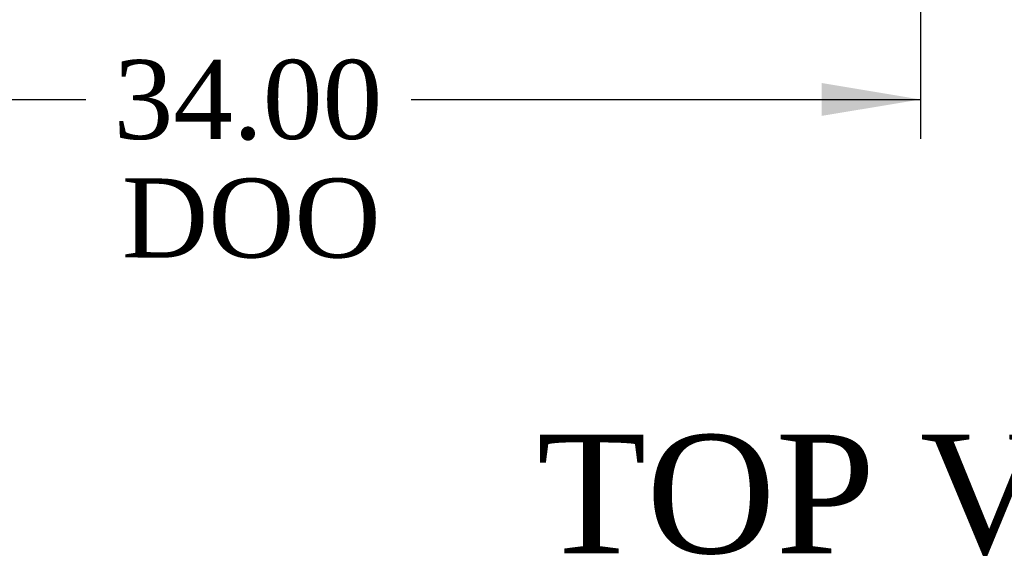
# Model space of a CAD drawing. Header units: inches. Extents: x 1 to 359, y -2 to 239.
# Tile 43 of 83: x 99 to 124, y 173 to 187. Entities that reach past the tile are written whole.
import ezdxf
from ezdxf.enums import TextEntityAlignment as Align

# ---------------------------------------------------------------- set-up
doc = ezdxf.new("R2010")
doc.units = ezdxf.units.IN
doc.header["$MEASUREMENT"] = 0
doc.layers.add('Default', color=7, linetype='Continuous')
doc.styles.add('SEACAD_Times_New_Roman', font='times.ttf')
doc.dimstyles.new('HAMMOND_(STH_-_540x360)', dxfattribs={"dimtxt": 2, "dimasz": 2.5, "dimexe": 1, "dimexo": 1, "dimgap": 0.5, "dimtad": 0, "dimtih": 1, "dimtoh": 1, "dimzin": 0, "dimdsep": 46, "dimtxsty": 'SEACAD_Times_New_Roman', "dimblk1": '_SE_FILLED', "dimblk2": '_SE_FILLED', "dimsah": 1, "dimcen": 1, "dimadec": 0, "dimazin": 0, "dimtfac": 0.8, "dimtofl": 0, "dimtmove": 0, "dimatfit": 3, "dimfxl": 1, "dimtolj": 1, "dimtzin": 0, "dimarcsym": 0})

# ---------------------------------------------------------------- blocks, each defined once
blk = doc.blocks.new('DMBLK116')
at = {"layer": 'Default', "linetype": 'Continuous', "transparency": 16777216}
for points in [[(90.191, 184.352), (90.191, 185.185), (87.691, 184.768)], [(119.191, 184.352), (121.691, 184.768), (119.191, 185.185)]]:
    blk.add_hatch(color=7, dxfattribs=at).paths.add_polyline_path(points)
at = {"layer": 'Default', "color": 7, "linetype": 'Continuous', "transparency": 16777216}
for p, q in [((87.691, 188.735), (87.691, 183.768)), ((121.691, 188.788), (121.691, 183.768)), ((87.691, 184.768), (100.579, 184.768)), ((108.804, 184.768), (121.691, 184.768))]:
    blk.add_line(p, q, dxfattribs=at)
at = {"layer": 'Default', "color": 7, "linetype": 'Continuous', "transparency": 16777216, "style": 'SEACAD_Times_New_Roman'}
for s, p in [('34.00', (101.279, 185.768)), ('DOO', (101.492, 182.768))]:
    blk.add_text(s, height=2, dxfattribs=at).set_placement(p, align=Align.TOP_LEFT)
blk = doc.blocks.new('_SE_FILLED')
at = {"color": 0}
blk.add_line((0, 0), (-1, 0), dxfattribs=at)
blk.add_solid([(0, 0), (-1, -0.1665), (-1, 0.1665), (0, 0)], dxfattribs=at)

msp = doc.modelspace()

# ---------------------------------------------------------------- texts
at = {"layer": 'Default', "color": 7, "linetype": 'Continuous', "style": 'SEACAD_Times_New_Roman'}
msp.add_text('TOP VIEW', height=3, dxfattribs=at).set_placement((111.985, 176.282), align=Align.TOP_LEFT)

# ---------------------------------------------------------------- dimensions: what is measured, and where the dimension line sits
at = {"layer": 'Default', "color": 7, "linetype": 'Continuous'}
dim = msp.add_linear_dim(base=(87.691, 184.768), p1=(87.691, 189.735), p2=(121.691, 189.788), angle=0.0885, text='\\A1;<>\\PDOO', dimstyle='HAMMOND_(STH_-_540x360)', dxfattribs=at)
dim.commit()
dim.dimension.update_dxf_attribs({"geometry": 'DMBLK116', "text_midpoint": (104.691, 184.768), "dimtype": 161})

doc.saveas('drawing.dxf')
